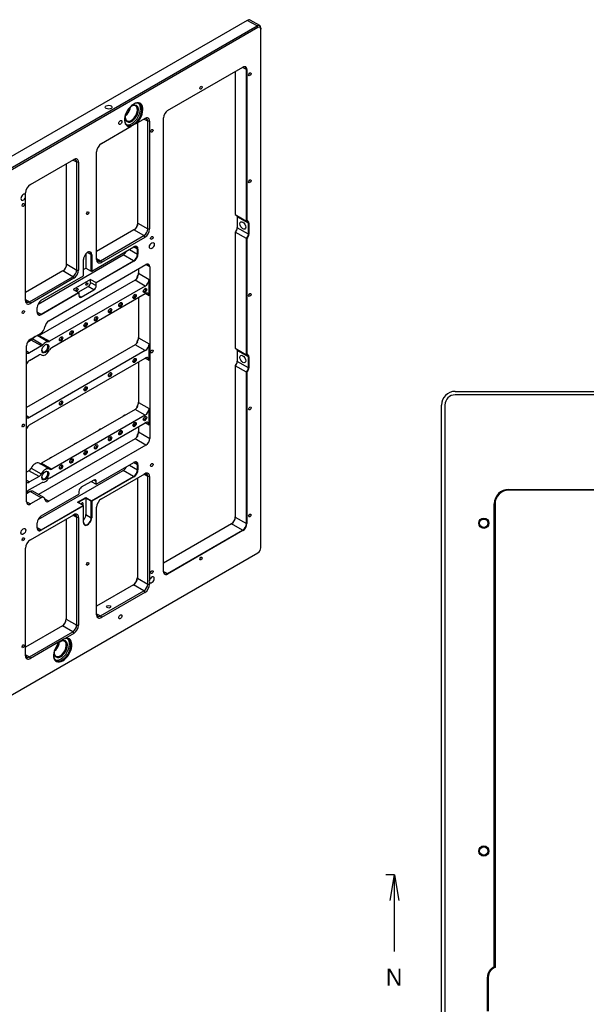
# Model space of a CAD drawing. Extents: x 0 to 826, y -21 to 621.
# Tile 7 of 20: x 112 to 195, y 375 to 520. Entities that reach past the tile are written whole.
import ezdxf
from ezdxf.enums import TextEntityAlignment as Align
from ezdxf.lldxf.tags import DXFTag

# ---------------------------------------------------------------- set-up
doc = ezdxf.new("R2010")
doc.units = 0
doc.layers.get('0').update_dxf_attribs({"linetype": 'CONTINUOUS'})
doc.layers.add('DEFAULT', color=7, linetype='CONTINUOUS')
doc.layers.add('MKA-275630B', color=7, linetype='CONTINUOUS')
doc.styles.add('SEACAD_ARIAL_TTF', font='txt')
tags = doc.linetypes.add('CENTER2', pattern=[28.575, 19.05, -3.175, 3.175, -3.175]).pattern_tags.tags
tags[10:11] = [DXFTag(74, 4), DXFTag(75, 0), DXFTag(340, '0'), DXFTag(46, 0.0), DXFTag(50, 0.0), DXFTag(44, 0.0), DXFTag(45, 0.0)]
tags[8:9] = [DXFTag(74, 4), DXFTag(75, 0), DXFTag(340, '0'), DXFTag(46, 0.0), DXFTag(50, 0.0), DXFTag(44, 0.0), DXFTag(45, 0.0)]
tags[6:7] = [DXFTag(74, 4), DXFTag(75, 0), DXFTag(340, '0'), DXFTag(46, 0.0), DXFTag(50, 0.0), DXFTag(44, 0.0), DXFTag(45, 0.0)]
tags[4:5] = [DXFTag(74, 4), DXFTag(75, 0), DXFTag(340, '0'), DXFTag(46, 0.0), DXFTag(50, 0.0), DXFTag(44, 0.0), DXFTag(45, 0.0)]

# ---------------------------------------------------------------- blocks, each defined once
blk = doc.blocks.new('SE')
at = {"layer": 'MKA-275630B', "color": 7, "linetype": 'CONTINUOUS'}
for p, q in [((175.93, 465.34), (573.53, 465.34)), ((573.53, 464.84), (175.93, 464.84)), ((173.93, 230.54), (173.93, 463.34)), ((174.43, 463.34), (174.43, 230.54)), ((183.77, 450.97), (222.73, 450.97)), ((222.73, 450.85), (183.77, 450.85)), ((181.65, 380.94), (181.65, 448.85)), ((181.77, 448.85), (181.77, 380.85)), ((181.77, 380.85), (181.65, 380.94)), ((180.65, 374.44), (180.65, 379.44)), ((180.77, 379.44), (180.77, 374.44))]:
    blk.add_line(p, q, dxfattribs=at)
for centre, radius in [((180.12, 446), 0.75), ((180.12, 446), 0.615), ((180.12, 397.94), 0.75), ((180.12, 397.94), 0.615)]:
    blk.add_circle(centre, radius, dxfattribs=at)
for centre, radius, start in [((175.93, 463.34), 2, 90), ((175.93, 463.34), 1.5, 90), ((183.77, 448.85), 2.12, 90), ((183.77, 448.85), 2, 90), ((182.27, 379.44), 1.62, 112.6199), ((182.27, 379.44), 1.5, 109.4712)]:
    blk.add_arc(centre, radius, start, 180, dxfattribs=at)
blk = doc.blocks.new('SE3')
at = {"color": 7, "linetype": 'CONTINUOUS', "style": 'SEACAD_ARIAL_TTF'}
blk.add_text('N', height=2.5, dxfattribs=at).set_placement((165.76, 380.69), align=Align.TOP_LEFT)
blk = doc.blocks.new('SE5')
at = {"color": 7, "linetype": 'CONTINUOUS'}
for points in [[(166.39, 390.69), (167.01, 394.44), (167.64, 390.69)], [(167.01, 383.19), (167.01, 394.44)]]:
    blk.add_lwpolyline(points, dxfattribs=at)
blk = doc.blocks.new('SE1')
at = {"layer": 'DEFAULT', "color": 7, "linetype": 'CENTER2'}
blk.add_line((167.01, 394.44), (165.76, 394.44), dxfattribs=at)
at = {"layer": 'DEFAULT', "color": 7, "linetype": 'CENTER2', "const_width": 0.0002}
blk.add_lwpolyline([(582.73, 316.94), (535.15, 316.94), (535.15, 318.19), (468.82, 318.19), (468.82, 318.44), (458.33, 318.44), (458.33, 299.44), (448.88, 299.44), (448.88, 300.24), (439.23, 300.24), (439.23, 304.65), (310.4, 304.65), (310.4, 393.64), (300.17, 393.64), (300.17, 394.44), (167.01, 394.44)], dxfattribs=at)
at = {"layer": 'DEFAULT'}
for name in ['SE5', 'SE3']:
    blk.add_blockref(name, (0, 0), dxfattribs=at)
blk = doc.blocks.new('SE19')
at = {"layer": 'MKA-275630B', "color": 7, "linetype": 'CONTINUOUS'}
for p, q in [((145.45, 519.75), (32.99, 454.82)), ((34.41, 454), (146.87, 518.93)), ((147.01, 518.68), (34.55, 453.76)), ((146.87, 518.93), (145.45, 519.75)), ((147.27, 518.97), (145.85, 519.78)), ((146.87, 518.93), (147.01, 518.68)), ((147.43, 518.6), (147.43, 518.44)), ((147.43, 442.41), (147.43, 518.44)), ((133.77, 506.51), (144.79, 512.87)), ((145.32, 512.53), (144.75, 512.85)), ((143.69, 512.24), (143.69, 491.26)), ((145.32, 490.32), (145.32, 512.53)), ((145.39, 512.53), (145.32, 512.53)), ((145.39, 512.53), (145.39, 490.35)), ((129.16, 504.62), (130.42, 505.35)), ((133.17, 438.9), (133.17, 505.47)), ((124.06, 501.68), (128.43, 504.21)), ((129.16, 504.62), (128.43, 504.21)), ((129.33, 504.72), (129.33, 489.67)), ((130.85, 504.95), (130.28, 505.27)), ((130.85, 489.16), (130.85, 504.95)), ((131.13, 504.95), (130.85, 504.95)), ((131.13, 504.95), (131.13, 489.16)), ((123.35, 484.67), (123.35, 500.46)), ((113.64, 495.67), (120, 499.34)), ((118.91, 498.71), (118.91, 483.65)), ((120.43, 498.93), (119.86, 499.26)), ((120.43, 483.14), (120.43, 498.93)), ((120.71, 498.93), (120.43, 498.93)), ((120.71, 498.93), (120.71, 483.14)), ((112.93, 494.16), (112.93, 494.44)), ((112.93, 493.84), (112.93, 494.16)), ((112.93, 478.65), (112.93, 493.84)), ((143.69, 491.26), (145.32, 490.32)), ((145.6, 490.02), (143.98, 490.96)), ((143.98, 490.96), (143.98, 489.33)), ((129.36, 489.78), (129.4, 490)), ((129.4, 490), (130.85, 489.16)), ((145.39, 490.35), (145.32, 490.32)), ((145.6, 488.39), (145.6, 490.02)), ((145.67, 490.02), (145.6, 490.02)), ((145.67, 490.02), (145.67, 488.39)), ((128.83, 489.02), (123.35, 485.85)), ((123.92, 484.5), (130.28, 488.18)), ((130.28, 488.18), (128.83, 489.02)), ((130.28, 488.18), (130.42, 487.93)), ((130.85, 489.16), (131.13, 489.16)), ((143.69, 488.7), (143.69, 488.71)), ((145.32, 487.76), (143.69, 488.7)), ((143.69, 488.7), (143.69, 471.66)), ((145.6, 488.39), (143.98, 489.33)), ((145.67, 488.39), (145.6, 488.39)), ((130.42, 487.93), (124.06, 484.26)), ((145.32, 470.72), (145.32, 487.76)), ((145.39, 487.74), (145.32, 487.76)), ((145.39, 487.74), (145.39, 470.75)), ((114.77, 478.15), (127.26, 485.37)), ((121.78, 485.52), (121.78, 483.42)), ((122, 485.72), (122.56, 485.39)), ((122.56, 482.96), (122.56, 485.39)), ((122.63, 485.39), (122.56, 485.39)), ((122.63, 482.96), (128.82, 486.54)), ((122.63, 485.39), (122.63, 482.96)), ((128.78, 484.49), (127.26, 485.37)), ((128.16, 486.16), (129.35, 485.47)), ((129.35, 486.19), (128.78, 486.52)), ((129.35, 485.47), (129.35, 486.19)), ((129.35, 486.19), (129.42, 486.19)), ((129.35, 485.47), (129.42, 485.47)), ((129.42, 486.19), (129.42, 485.47)), ((116.34, 475.7), (130.59, 483.93)), ((118.94, 483.77), (118.98, 483.98)), ((118.98, 483.98), (120.43, 483.14)), ((121.43, 482.27), (121.43, 484.7)), ((123.27, 481.31), (128.78, 484.49)), ((128.82, 484.43), (123.3, 481.25)), ((123.35, 484.83), (123.92, 484.5)), ((123.92, 484.5), (124.06, 484.26)), ((128.78, 484.49), (128.82, 484.43)), ((131.16, 483.6), (130.59, 483.93)), ((118.41, 483), (112.93, 479.84)), ((115.24, 478.7), (121.43, 482.27)), ((119.86, 482.16), (118.41, 483)), ((120.43, 483.14), (120.71, 483.14)), ((121.43, 483.22), (121.78, 483.42)), ((121.78, 483.42), (122.56, 482.96)), ((122.63, 482.96), (122.56, 482.96)), ((122.6, 482.94), (122.56, 482.96)), ((122.6, 482.94), (122.63, 482.96)), ((129.49, 483.29), (129.49, 482.66)), ((129.49, 482.66), (131.04, 481.77)), ((131.16, 483.6), (131.16, 458.45)), ((113.5, 478.49), (119.86, 482.16)), ((120, 481.92), (113.64, 478.24)), ((129, 481.64), (114.95, 473.53)), ((119.86, 482.16), (120, 481.92)), ((122.48, 481.76), (119.94, 480.29)), ((122.48, 481.76), (123.27, 481.31)), ((122.48, 481.32), (122.48, 481.76)), ((122.48, 481.32), (123.3, 480.85)), ((123.3, 481.25), (123.27, 481.31)), ((123.3, 480.85), (123.3, 481.25)), ((130.48, 480.79), (129, 481.64)), ((129.33, 482.1), (129.29, 482.06)), ((129.29, 482.06), (129.29, 481.92)), ((129.4, 482.06), (129.33, 482.1)), ((129.36, 482.02), (129.4, 482.06)), ((131.04, 479.35), (131.04, 481.77)), ((115.21, 476.65), (120.72, 479.84)), ((120.76, 479.78), (115.24, 476.59)), ((130.48, 480.79), (116.43, 472.68)), ((116.77, 471.76), (130.48, 479.68)), ((119.94, 480.29), (120.72, 479.84)), ((120.67, 479.87), (122.13, 480.71)), ((120.72, 479.84), (120.76, 479.78)), ((120.76, 479.78), (120.76, 479.38)), ((120.76, 479.38), (121.11, 479.17)), ((121.11, 479.17), (122.95, 480.23)), ((122.95, 480.23), (122.13, 480.71)), ((131.04, 479.35), (130.48, 479.68)), ((112.93, 478.82), (113.5, 478.49)), ((113.5, 478.49), (113.64, 478.24)), ((129.49, 479.11), (129.49, 473.19)), ((114.64, 476.94), (114.64, 477.66)), ((114.64, 476.98), (115.21, 476.65)), ((115.24, 476.59), (115.21, 476.65)), ((113.64, 473), (115.21, 473.9)), ((129, 472.17), (113.07, 462.98)), ((113.77, 472.85), (113.22, 472.53)), ((115.25, 472), (113.77, 472.85)), ((113.96, 473.03), (113.98, 473.03)), ((113.98, 473.03), (115.46, 472.18)), ((114.36, 473.37), (114.33, 473.35)), ((116.22, 472.62), (114.74, 473.48)), ((114.95, 473.53), (116.43, 472.68)), ((130.48, 471.32), (129, 472.17)), ((129.33, 472.63), (129.29, 472.59)), ((129.29, 472.59), (129.29, 472.45)), ((129.4, 472.59), (129.33, 472.63)), ((129.36, 472.55), (129.4, 472.59)), ((129.49, 473.19), (131.04, 472.3)), ((131.04, 469.88), (131.04, 472.3)), ((113.07, 449.15), (113.07, 472.02)), ((113.07, 471.27), (113.53, 471)), ((115.25, 472), (113.53, 471)), ((130.48, 471.32), (113.53, 461.53)), ((115.16, 470.74), (115.29, 470.67)), ((115.24, 470.7), (115.18, 470.74)), ((143.69, 471.66), (145.32, 470.72)), ((145.6, 470.43), (143.98, 471.36)), ((143.98, 471.36), (143.98, 469.73)), ((145.39, 470.75), (145.32, 470.72)), ((113.53, 469.89), (114.91, 470.69)), ((113.53, 460.42), (130.48, 470.21)), ((129.49, 469.64), (129.49, 463.72)), ((131.04, 469.88), (130.48, 470.21)), ((145.6, 468.79), (143.98, 469.73)), ((145.6, 468.79), (145.6, 470.43)), ((145.6, 470.43), (145.67, 470.43)), ((145.67, 470.43), (145.67, 468.79)), ((143.69, 469.12), (143.69, 469.11)), ((145.32, 468.17), (143.69, 469.11)), ((143.69, 469.11), (143.69, 446.9)), ((145.32, 445.96), (145.32, 468.17)), ((145.32, 468.17), (145.39, 468.14)), ((145.39, 468.14), (145.39, 445.96)), ((145.6, 468.79), (145.67, 468.79)), ((129.49, 463.72), (131.04, 462.83)), ((129, 462.7), (115.29, 454.79)), ((130.48, 461.85), (129, 462.7)), ((129.33, 463.16), (129.29, 463.12)), ((129.29, 463.12), (129.29, 462.98)), ((129.4, 463.12), (129.33, 463.16)), ((129.36, 463.08), (129.4, 463.12)), ((131.04, 460.41), (131.04, 462.83)), ((113.07, 461.79), (113.53, 461.53)), ((116.43, 452.63), (130.48, 460.74)), ((130.48, 461.85), (116.77, 453.93)), ((127.37, 461.82), (127.34, 461.8)), ((131.04, 460.41), (130.48, 460.74)), ((123.77, 459.74), (123.75, 459.73)), ((129.49, 460.17), (129.49, 459.41)), ((129.49, 459.41), (131.16, 458.45)), ((129, 458.39), (114.85, 450.22)), ((130.59, 457.47), (129, 458.39)), ((129.33, 458.85), (129.33, 458.87)), ((129.4, 458.81), (129.33, 458.85)), ((129.33, 458.85), (129.33, 458.72)), ((129.36, 458.77), (129.4, 458.81)), ((130.59, 457.47), (116.34, 449.24)), ((120.18, 457.67), (120.15, 457.65)), ((116.59, 455.59), (116.56, 455.58)), ((123.3, 451.74), (128.82, 454.92)), ((129.35, 454.57), (128.78, 454.9)), ((113.43, 453.71), (113.07, 453.51)), ((114.91, 452.86), (113.43, 453.71)), ((113.75, 454.09), (113.76, 454.08)), ((113.76, 454.08), (115.24, 453.23)), ((114.36, 454.76), (114.33, 454.74)), ((114.77, 446.54), (127.26, 453.75)), ((116.39, 453.96), (114.91, 454.81)), ((115.29, 454.79), (116.77, 453.93)), ((128.78, 452.88), (127.26, 453.75)), ((128.16, 454.54), (129.35, 453.86)), ((129.35, 453.86), (129.35, 454.57)), ((129.42, 454.57), (129.35, 454.57)), ((129.42, 453.86), (129.35, 453.86)), ((129.42, 454.57), (129.42, 453.86)), ((113.07, 452.32), (113.53, 452.06)), ((114.91, 452.86), (113.53, 452.06)), ((113.53, 450.95), (115.25, 451.94)), ((122.95, 452.34), (121.11, 451.28)), ((122.57, 452.12), (123.27, 451.72)), ((122.6, 449.3), (128.78, 452.88)), ((128.82, 452.82), (122.63, 449.24)), ((123.3, 452.14), (122.95, 452.34)), ((123.3, 451.74), (123.3, 452.14)), ((124.06, 449.59), (130.42, 453.27)), ((128.82, 452.82), (128.78, 452.88)), ((129.33, 452.64), (129.33, 437.95)), ((130.85, 452.86), (130.28, 453.19)), ((130.85, 437.07), (130.85, 452.86)), ((131.13, 452.86), (130.85, 452.86)), ((131.13, 452.86), (131.13, 437.67)), ((113.62, 450.65), (113.07, 450.34)), ((115.21, 449.74), (113.62, 450.65)), ((115.61, 449.78), (114.02, 450.69)), ((120.76, 450.67), (120.76, 450.27)), ((123.27, 451.72), (123.3, 451.74)), ((113.07, 449.15), (113.64, 448.83)), ((115.21, 449.74), (113.64, 448.83)), ((115.24, 447.08), (120.76, 450.27)), ((115.76, 449.58), (116.34, 449.24)), ((120.57, 449.08), (121.78, 449.78)), ((121.39, 448.61), (120.57, 449.08)), ((121.78, 449.7), (120.64, 449.04)), ((121.78, 449.78), (122.6, 449.3)), ((121.78, 449.7), (121.78, 449.78)), ((121.78, 449.7), (121.78, 447.27)), ((122.56, 449.24), (121.78, 449.7)), ((122.56, 449.24), (122.6, 449.3)), ((122.56, 446.82), (122.56, 449.24)), ((122.56, 449.24), (122.63, 449.24)), ((122.63, 449.24), (122.6, 449.3)), ((122.63, 449.24), (122.63, 446.82)), ((115.21, 445.04), (121.39, 448.61)), ((121.43, 448.55), (115.24, 444.98)), ((121.39, 448.61), (121.43, 448.55)), ((121.39, 448.61), (121.43, 448.59)), ((121.43, 448.55), (121.43, 448.59)), ((121.43, 446.12), (121.43, 448.55)), ((123.35, 432.58), (123.35, 448.37)), ((113.64, 443.58), (120, 447.25)), ((118.91, 446.62), (118.91, 431.94)), ((120.43, 446.85), (119.86, 447.17)), ((120.43, 431.06), (120.43, 446.85)), ((120.71, 446.85), (120.43, 446.85)), ((120.71, 446.85), (120.71, 431.06)), ((121.78, 447.27), (122.56, 446.82)), ((122.56, 446.82), (122.63, 446.82)), ((143.69, 446.9), (145.32, 445.96)), ((114.64, 445.32), (114.64, 446.04)), ((114.64, 445.36), (115.21, 445.04)), ((115.21, 445.04), (115.24, 444.98)), ((143.13, 445.92), (133.17, 440.17)), ((133.74, 438.62), (144.75, 444.98)), ((144.79, 444.92), (133.77, 438.56)), ((144.75, 444.98), (143.13, 445.92)), ((144.75, 444.98), (144.79, 444.92)), ((145.32, 445.96), (145.39, 445.96)), ((112.93, 426.57), (112.93, 442.36)), ((34.55, 376.74), (147.01, 441.67)), ((133.17, 438.95), (133.74, 438.62)), ((129.33, 437.95), (130.85, 437.07)), ((133.74, 438.62), (133.77, 438.56)), ((128.76, 436.97), (123.35, 433.85)), ((123.92, 432.42), (130.28, 436.09)), ((130.28, 436.09), (128.76, 436.97)), ((130.28, 436.09), (130.42, 435.85)), ((130.85, 437.07), (131.13, 437.07)), ((131.13, 437.35), (131.13, 437.07)), ((130.42, 435.85), (124.06, 432.17)), ((118.91, 431.94), (120.43, 431.06)), ((123.35, 432.74), (123.92, 432.42)), ((123.92, 432.42), (124.06, 432.17)), ((118.34, 430.96), (112.93, 427.83)), ((119.86, 430.08), (118.34, 430.96)), ((120.43, 431.06), (120.71, 431.06)), ((113.5, 426.4), (119.86, 430.08)), ((120, 429.83), (118.74, 429.1)), ((119.86, 430.08), (120, 429.83)), ((118.02, 428.69), (113.64, 426.16)), ((112.93, 426.73), (113.5, 426.4)), ((113.5, 426.4), (113.64, 426.16))]:
    blk.add_line(p, q, dxfattribs=at)
blk.add_arc((119.25, 427.39), 1.78, 106.4819, 133.5181, dxfattribs=at)
for centre, major_axis, start_param, end_param in [((145.45, 519.09), (-0.4, -0.693), 3.141593, 3.926991), ((146.87, 518.28), (-0.4, -0.693), 2.356194, 3.926991), ((147.01, 518.19), (-0.3, -0.52), 2.356194, 3.926991), ((144.75, 512.2), (-0.4, -0.693), 2.356194, 3.926991), ((144.79, 512.18), (-0.425, -0.736), 2.356194, 3.926991), ((128.79, 505.91), (0.95, 1.65), 4.19928, 9.937887), ((128.51, 506.07), (0.68, 1.19), 1.994213, 6.283185), ((127.45, 506.69), (0.63, 1.1), 4.046178, 5.3786), ((127.38, 506.73), (-0.68, -1.19), 0.971651, 2.169941), ((128.51, 506.07), (-0.9, -1.56), 0.118126, 3.023467), ((127.1, 506.89), (-0.95, -1.65), 1.270017, 1.871576), ((128.44, 506.11), (-0.63, -1.1), 0, 3.888357), ((128.72, 505.95), (-0.9, -1.56), 0, 3.899585), ((128.51, 506.07), (0.68, 1.19), 0, 1.147379), ((128.44, 506.11), (-0.63, -1.1), 5.536421, 6.283185), ((130.28, 504.62), (-0.4, -0.693), 2.356194, 3.926991), ((130.42, 504.54), (-0.5, -0.866), 2.356194, 3.926991), ((133.77, 505.82), (-0.425, -0.736), 3.926991, 5.497787), ((128.72, 505.95), (-0.9, -1.56), 5.525193, 6.283185), ((124.06, 500.86), (-0.5, -0.866), 3.926991, 5.497787), ((119.86, 498.61), (-0.4, -0.693), 2.356194, 3.926991), ((120, 498.52), (-0.5, -0.866), 2.356194, 3.926991), ((113.64, 494.85), (-0.5, -0.866), 3.926991, 5.497787), ((112.61, 493.81), (-0.25, -0.433), 2.75891, 8.236664), ((143.55, 490.72), (-0.3, -0.52), 2.356194, 2.696031), ((128.79, 489.69), (-0.425, -0.736), 0.785398, 2.011493), ((128.83, 489.67), (0.4, 0.693), 3.926991, 5.497787), ((145.18, 489.78), (-0.3, -0.52), 2.356194, 3.587154), ((145.21, 489.76), (-0.325, -0.563), 2.356194, 3.5322), ((130.28, 488.83), (-0.4, -0.693), 0.785398, 2.356194), ((130.42, 488.75), (0.5, 0.866), 3.926991, 5.497787), ((143.52, 489.1), (-0.325, -0.563), 1.180189, 2.356194), ((143.55, 489.08), (0.3, 0.52), 4.266828, 5.497787), ((145.18, 488.14), (-0.3, -0.52), 1.125235, 2.356194), ((145.21, 488.12), (0.325, 0.563), 4.321782, 5.497787), ((128.78, 485.86), (-0.4, -0.693), 2.356194, 3.926991), ((128.82, 485.84), (-0.425, -0.736), 2.356194, 3.926991), ((122.03, 485.04), (-0.425, -0.736), 2.356194, 5.497787), ((122, 485.06), (-0.4, -0.693), 2.356194, 3.896211), ((127.26, 486.02), (-0.4, -0.693), 0.785398, 1.728229), ((128.78, 485.14), (-0.4, -0.693), 0.785398, 2.356194), ((128.82, 485.12), (0.425, 0.736), 3.926991, 5.497787), ((118.38, 483.67), (-0.425, -0.736), 0.785398, 2.011493), ((118.41, 483.65), (0.4, 0.693), 3.926991, 5.497787), ((123.92, 485.16), (0.4, 0.693), 2.356194, 3.926991), ((124.06, 485.08), (0.5, 0.866), 2.356194, 3.926991), ((130.59, 483.27), (-0.4, -0.693), 2.356194, 3.926991), ((119.86, 482.82), (-0.4, -0.693), 0.785398, 2.356194), ((120, 482.74), (0.5, 0.866), 3.926991, 5.497787), ((128.89, 482.36), (-0.425, -0.736), 1.504652, 2.356194), ((128.93, 482.34), (0.4, 0.693), 4.702388, 5.497787), ((122.13, 481.11), (-0.25, -0.433), 0.785398, 2.356194), ((122.95, 480.64), (0.25, 0.433), 3.926991, 5.497787), ((128.96, 482.32), (-0.425, -0.736), 0.785398, 1.504652), ((129, 482.3), (-0.4, -0.693), 0.785398, 1.560796), ((130.48, 481.44), (0.4, 0.693), 3.926991, 5.497787), ((121.11, 479.58), (0.25, 0.433), 2.356194, 3.926991), ((128.85, 479.3), (-0.123, -0.213), 0, 3.74), ((130.38, 480.18), (-0.125, -0.217), 5.68192, 6.283185), ((130.38, 480.18), (-0.125, -0.217), 0, 3.742858), ((130.48, 479.03), (-0.4, -0.693), 2.356194, 3.926991), ((113.5, 479.14), (0.4, 0.693), 2.356194, 3.926991), ((113.64, 479.06), (0.5, 0.866), 2.356194, 3.926991), ((115.24, 478), (-0.425, -0.736), 3.926991, 5.497787), ((126.79, 478.1), (-0.125, -0.217), 5.681921, 6.283185), ((126.79, 478.1), (-0.125, -0.217), 0, 3.742857), ((128.85, 479.3), (-0.123, -0.213), 5.684778, 6.283185), ((115.21, 477.31), (0.4, 0.693), 2.356194, 3.926991), ((115.24, 477.29), (0.425, 0.736), 2.356194, 3.926991), ((125.26, 477.22), (-0.123, -0.213), 5.684778, 6.283185), ((125.26, 477.22), (-0.123, -0.213), 0, 3.74), ((116.34, 475.04), (-0.4, -0.693), 3.926991, 5.372459), ((121.67, 475.15), (-0.123, -0.213), 0, 3.74), ((123.19, 476.03), (-0.125, -0.217), 5.681921, 6.283185), ((123.19, 476.03), (-0.125, -0.217), 0, 3.742857), ((115.21, 474.56), (-0.4, -0.693), 0.785398, 2.230867), ((119.6, 473.96), (-0.125, -0.217), 5.681921, 6.283185), ((119.6, 473.96), (-0.125, -0.217), 0, 3.742857), ((121.67, 475.15), (-0.123, -0.213), 5.684778, 6.283185), ((113.64, 472.34), (-0.4, -0.693), 3.926991, 5.497787), ((113.73, 473.36), (-0.325, -0.563), 0.785398, 1.299798), ((113.77, 473.34), (-0.3, -0.52), 0.785398, 1.299798), ((114.33, 472.49), (0.525, 0.909), 0.785398, 1.299798), ((114.36, 472.47), (0.55, 0.953), 0.270998, 1.299798), ((114.95, 474.02), (-0.3, -0.52), 0.270998, 0.785398), ((115.25, 472.49), (-0.3, -0.52), 0.785398, 1.299798), ((115.84, 471.62), (0.55, 0.953), 0.270998, 1.299798), ((115.77, 471.66), (-0.3, -0.52), 0, 3.846786), ((116.43, 473.17), (-0.3, -0.52), 0.270998, 0.785398), ((118.08, 473.07), (-0.123, -0.213), 5.684778, 6.283185), ((118.08, 473.07), (-0.123, -0.213), 0, 3.74), ((128.96, 472.85), (-0.425, -0.736), 0.785398, 1.504652), ((129, 472.83), (-0.4, -0.693), 0.785398, 1.560796), ((128.89, 472.89), (-0.425, -0.736), 1.504652, 2.356194), ((128.93, 472.87), (0.4, 0.693), 4.702388, 5.497787), ((130.48, 471.97), (0.4, 0.693), 3.926991, 5.497787), ((113.53, 471.66), (0.4, 0.693), 2.999696, 3.926991), ((114.91, 470.2), (-0.3, -0.52), 3.044584, 3.926991), ((115.84, 471.62), (0.55, 0.953), 3.044584, 4.809398), ((115.77, 471.66), (-0.3, -0.52), 5.577992, 6.283185), ((116.77, 471.27), (-0.3, -0.52), 3.926991, 4.809398), ((143.55, 471.12), (-0.3, -0.52), 2.356194, 2.696031), ((145.18, 470.18), (-0.3, -0.52), 2.356194, 3.587154), ((145.21, 470.16), (-0.325, -0.563), 2.356194, 3.5322), ((113.53, 469.24), (-0.4, -0.693), 3.926991, 4.854286), ((128.85, 469.91), (-0.123, -0.213), 5.684778, 6.283185), ((128.85, 469.91), (-0.123, -0.213), 0, 3.74), ((130.48, 469.56), (-0.4, -0.693), 2.356194, 3.926991), ((143.52, 469.51), (-0.325, -0.563), 1.180189, 2.356194), ((143.55, 469.49), (0.3, 0.52), 4.266828, 5.497787), ((125.26, 467.83), (-0.123, -0.213), 0, 3.74), ((145.18, 468.55), (-0.3, -0.52), 1.125235, 2.356194), ((145.21, 468.53), (0.325, 0.563), 4.321782, 5.497787), ((125.26, 467.83), (-0.123, -0.213), 5.684778, 6.283185), ((121.67, 465.76), (-0.123, -0.213), 5.684778, 6.283185), ((121.67, 465.76), (-0.123, -0.213), 0, 3.74), ((118.08, 463.69), (-0.123, -0.213), 5.684778, 6.283185), ((118.08, 463.69), (-0.123, -0.213), 0, 3.74), ((128.89, 463.42), (-0.425, -0.736), 1.504652, 2.356194), ((128.93, 463.4), (0.4, 0.693), 4.702388, 5.497787), ((128.96, 463.37), (-0.425, -0.736), 0.785398, 1.504652), ((129, 463.35), (-0.4, -0.693), 0.785398, 1.560796), ((130.48, 462.5), (0.4, 0.693), 3.926991, 5.497787), ((113.53, 462.19), (0.4, 0.693), 2.999696, 3.926991), ((127.34, 461.39), (0.25, 0.433), 0.785398, 1.320925), ((127.37, 461.37), (-0.27, -0.468), 3.412148, 4.441833), ((128.85, 460.52), (-0.123, -0.213), 0, 3.74), ((130.38, 461.4), (-0.125, -0.217), 5.681921, 6.283185), ((130.38, 461.4), (-0.125, -0.217), 0, 3.742857), ((130.48, 460.08), (-0.4, -0.693), 2.356194, 3.926991), ((113.53, 459.77), (-0.4, -0.693), 3.926991, 4.854286), ((123.75, 459.32), (0.25, 0.433), 0.785398, 1.320925), ((123.77, 459.3), (-0.27, -0.468), 3.412148, 4.441833), ((126.79, 459.33), (-0.125, -0.217), 5.681921, 6.283185), ((126.79, 459.33), (-0.125, -0.217), 0, 3.742857), ((128.85, 460.52), (-0.123, -0.213), 5.684778, 6.283185), ((128.89, 459.1), (0.425, 0.736), 4.727409, 5.497787), ((128.93, 459.08), (0.4, 0.693), 4.702388, 5.497787), ((120.18, 457.23), (-0.27, -0.468), 3.412148, 4.441833), ((125.26, 458.44), (-0.123, -0.213), 5.684778, 6.283185), ((125.26, 458.44), (-0.123, -0.213), 0, 3.74), ((128.96, 459.06), (-0.425, -0.736), 0.785398, 1.504652), ((129, 459.04), (-0.4, -0.693), 0.785398, 1.560796), ((130.59, 458.12), (0.4, 0.693), 3.926991, 5.497787), ((120.15, 457.24), (0.25, 0.433), 0.785398, 1.320925), ((121.67, 456.37), (-0.123, -0.213), 0, 3.74), ((123.19, 457.25), (-0.125, -0.217), 5.681921, 6.283185), ((123.19, 457.25), (-0.125, -0.217), 0, 3.742857), ((114.36, 453.86), (-0.55, -0.953), 3.141593, 4.809398), ((116.56, 455.17), (0.25, 0.433), 0.785398, 1.320925), ((116.59, 455.15), (-0.27, -0.468), 3.412148, 4.441833), ((119.6, 455.18), (-0.125, -0.217), 5.681921, 6.283185), ((119.6, 455.18), (-0.125, -0.217), 0, 3.742857), ((121.67, 456.37), (-0.123, -0.213), 5.684778, 6.283185), ((128.78, 454.25), (-0.4, -0.693), 2.356194, 3.926991), ((128.82, 454.23), (-0.425, -0.736), 2.356194, 3.926991), ((113.4, 454.22), (-0.325, -0.563), 0.785398, 1.667805), ((113.43, 454.2), (0.3, 0.52), 3.926991, 4.809398), ((114.33, 453.88), (-0.525, -0.909), 3.926991, 4.809398), ((115.29, 455.28), (0.3, 0.52), 3.305001, 3.926991), ((115.84, 453), (-0.55, -0.953), 3.044584, 4.809398), ((115.77, 453.05), (-0.3, -0.52), 0, 3.846786), ((116.77, 454.42), (0.3, 0.52), 3.044584, 3.926991), ((118.08, 454.3), (-0.123, -0.213), 5.684778, 6.283185), ((118.08, 454.3), (-0.123, -0.213), 0, 3.74), ((127.26, 454.41), (-0.4, -0.693), 0.785398, 1.728229), ((128.78, 453.53), (-0.4, -0.693), 0.785398, 2.356194), ((128.82, 453.51), (0.425, 0.736), 3.926991, 5.497787), ((130.42, 452.45), (-0.5, -0.866), 2.356194, 3.926991), ((113.53, 452.71), (0.4, 0.693), 2.999696, 3.926991), ((114.91, 453.35), (0.3, 0.52), 3.926991, 4.809398), ((115.25, 451.45), (0.3, 0.52), 0.270998, 0.785398), ((115.77, 453.05), (-0.3, -0.52), 5.577992, 6.283185), ((115.84, 453), (-0.55, -0.953), 0.270998, 1.299798), ((116.43, 452.14), (0.3, 0.52), 0.785398, 1.299798), ((122.95, 451.93), (-0.25, -0.433), 2.356194, 3.926991), ((130.28, 452.53), (-0.4, -0.693), 2.356194, 3.926991), ((113.53, 450.3), (-0.4, -0.693), 3.926991, 4.854286), ((113.62, 450), (-0.4, -0.693), 3.141593, 3.926991), ((121.11, 450.87), (-0.25, -0.433), 3.926991, 5.497787), ((113.64, 449.48), (0.4, 0.693), 2.356194, 3.926991), ((115.21, 449.08), (-0.4, -0.693), 2.481522, 3.926991), ((116.34, 449.89), (0.4, 0.693), 2.481522, 3.926991), ((124.06, 448.78), (-0.5, -0.866), 3.926991, 5.497787), ((121.21, 448.76), (-0.123, -0.213), 1.426517, 4.856668), ((115.24, 446.39), (-0.425, -0.736), 3.926991, 5.497787), ((119.86, 446.52), (-0.4, -0.693), 2.356194, 3.926991), ((120, 446.44), (-0.5, -0.866), 2.356194, 3.926991), ((121.21, 446.94), (0.4, 0.693), 4.324909, 5.497787), ((122.03, 446.47), (0.425, 0.736), 2.356194, 5.497787), ((122, 446.49), (0.4, 0.693), 2.356194, 5.497787), ((143.09, 446.59), (-0.425, -0.736), 0.785398, 2.356194), ((143.13, 446.57), (0.4, 0.693), 3.926991, 5.497787), ((115.21, 445.69), (0.4, 0.693), 2.356194, 3.926991), ((115.24, 445.67), (0.425, 0.736), 2.356194, 3.926991), ((144.75, 445.63), (-0.4, -0.693), 0.785398, 2.356194), ((144.79, 445.61), (0.425, 0.736), 3.926991, 5.497787), ((113.64, 442.76), (-0.5, -0.866), 3.926991, 5.497787), ((147.01, 442.16), (-0.3, -0.52), 0.785398, 2.356194), ((133.74, 439.27), (0.4, 0.693), 2.356194, 3.926991), ((128.72, 437.64), (-0.425, -0.736), 0.785398, 2.356194), ((128.76, 437.62), (0.4, 0.693), 3.926991, 5.497787), ((131.78, 437.51), (0.707, 0), 2.738877, 3.544308), ((131.45, 437.7), (0.25, 0.433), 2.75891, 8.236664), ((133.77, 439.25), (0.425, 0.736), 2.356194, 3.926991), ((130.28, 436.75), (-0.4, -0.693), 0.785398, 2.356194), ((130.42, 436.66), (0.5, 0.866), 3.926991, 5.497787), ((118.31, 431.63), (-0.425, -0.736), 0.785398, 2.356194), ((118.34, 431.61), (0.4, 0.693), 3.926991, 5.497787), ((123.92, 433.07), (0.4, 0.693), 2.356194, 3.926991), ((124.06, 432.99), (0.5, 0.866), 2.356194, 3.926991), ((119.86, 430.73), (-0.4, -0.693), 0.785398, 2.356194), ((120, 430.65), (0.5, 0.866), 3.926991, 5.497787), ((118.38, 427.4), (-0.95, -1.65), 4.19928, 9.937887), ((118.1, 427.56), (-0.9, -1.56), 0.118126, 3.023467), ((118.02, 427.6), (-0.63, -1.1), 0, 3.888357), ((118.31, 427.44), (-0.9, -1.56), 0, 3.926991), ((118.1, 427.56), (0.68, 1.19), 0, 1.147379), ((118.1, 427.56), (0.68, 1.19), 1.994213, 6.283185), ((117.03, 428.18), (0.63, 1.1), 4.046178, 5.3786), ((116.96, 428.22), (-0.68, -1.19), 0.971651, 2.169941), ((116.68, 428.38), (-0.95, -1.65), 1.270017, 1.871576), ((113.5, 427.06), (0.4, 0.693), 2.356194, 3.926991), ((113.64, 426.98), (0.5, 0.866), 2.356194, 3.926991), ((118.31, 427.44), (-0.9, -1.56), 5.525193, 6.283185), ((118.02, 427.6), (-0.63, -1.1), 5.536421, 6.283185)]:
    blk.add_ellipse(centre, major_axis=major_axis, ratio=0.57735, start_param=start_param, end_param=end_param, dxfattribs=at)
for centre, major_axis in [((145.82, 511.85), (0.123, 0.213)), ((138.64, 509.87), (0.123, 0.213)), ((125.13, 507.02), (0.5, 0)), ((126.84, 504.78), (0.162, 0.281)), ((131.45, 503.55), (0.123, 0.213)), ((145.82, 496.15), (0.123, 0.213)), ((112.61, 492.67), (0.123, 0.213)), ((122.03, 491.47), (0.123, 0.213)), ((144.79, 489.67), (0.305, -0.528)), ((131.45, 487.85), (0.123, 0.213)), ((131.45, 486.71), (0.25, 0.433)), ((121.92, 481.07), (0.101, 0.174)), ((120.5, 480.25), (0.101, 0.174)), ((128.92, 479.26), (0.173, 0.3)), ((130.45, 480.14), (0.175, 0.303)), ((145.82, 479.49), (0.123, 0.213)), ((126.86, 478.06), (0.175, 0.303)), ((112.61, 476.97), (0.123, 0.213)), ((125.33, 477.18), (0.173, 0.3)), ((121.74, 475.11), (0.173, 0.3)), ((123.27, 475.99), (0.175, 0.303)), ((119.67, 473.92), (0.175, 0.303)), ((115.84, 471.62), (0.35, 0.606)), ((118.15, 473.03), (0.173, 0.3)), ((131.45, 471.2), (0.123, 0.213)), ((144.79, 470.08), (0.305, -0.528)), ((128.92, 469.87), (0.173, 0.3)), ((125.33, 467.79), (0.173, 0.3)), ((121.74, 465.72), (0.173, 0.3)), ((118.15, 463.64), (0.173, 0.3)), ((145.82, 462.84), (0.123, 0.213)), ((128.92, 460.48), (0.173, 0.3)), ((130.45, 461.36), (0.175, 0.303)), ((112.61, 460.32), (0.123, 0.213)), ((126.86, 459.28), (0.175, 0.303)), ((125.33, 458.4), (0.173, 0.3)), ((121.74, 456.33), (0.173, 0.3)), ((123.27, 457.21), (0.175, 0.303)), ((119.67, 455.14), (0.175, 0.303)), ((115.84, 453), (0.35, 0.606)), ((118.15, 454.25), (0.173, 0.3)), ((131.45, 454.54), (0.123, 0.213)), ((145.82, 447.14), (0.123, 0.213)), ((112.61, 444.8), (0.25, 0.433)), ((112.61, 443.66), (0.123, 0.213)), ((138.64, 440.82), (0.123, 0.213)), ((122.03, 440.04), (0.123, 0.213)), ((131.45, 438.84), (0.123, 0.213)), ((125.13, 433.76), (-0.324, 0)), ((126.84, 432.29), (0.162, 0.281)), ((112.61, 427.96), (0.123, 0.213))]:
    blk.add_ellipse(centre, major_axis=major_axis, ratio=0.57735, dxfattribs=at)

msp = doc.modelspace()

# ---------------------------------------------------------------- block references
at = {"layer": 'DEFAULT'}
for name in ['SE19', 'SE', 'SE1']:
    msp.add_blockref(name, (0, 0), dxfattribs=at)

doc.saveas('drawing.dxf')
